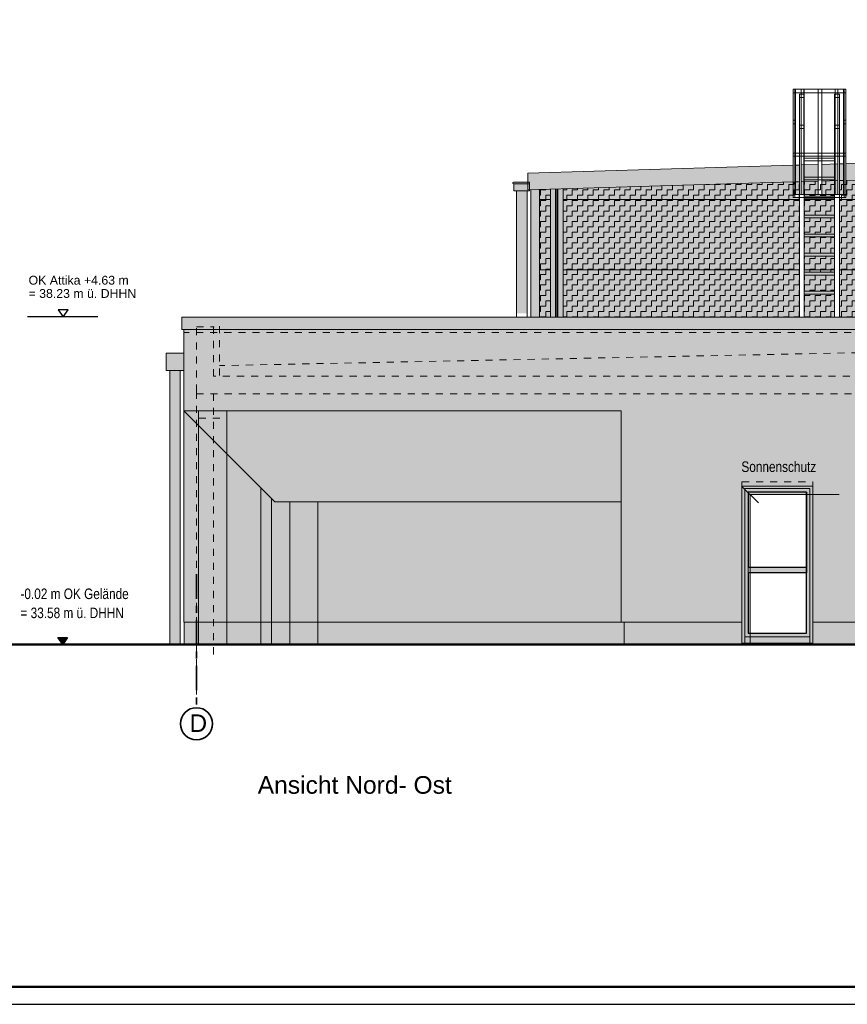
# Model space of a CAD drawing. Header units: metres. Extents: x 1169 to 1496, y -112 to 50.
# Tile 172 of 256: x 1362 to 1374, y -88 to -74. Entities that reach past the tile are written whole.
import ezdxf

# ---------------------------------------------------------------- set-up
doc = ezdxf.new("R2010")
doc.units = ezdxf.units.M
doc.header["$XCLIPFRAME"] = 2
for name, pattern in [('AUSGEZOGEN', [0]), ('PUNKT2_S9', [0.0015, 0, -0.0015]), ('STRICHPUNKT2_S5', [0.5, 0.35, -0.05, 0.05, -0.05]), ('VERDECKT2_S2', [0.15, 0.1, -0.05])]:
    doc.linetypes.add(name, pattern=pattern)
for name, color, linetype, lineweight in [('XR$1$Legende', 4, 'AUSGEZOGEN', 13), ('XR$2$Achsen', 4, 'AUSGEZOGEN', 13), ('XR$2$Allgemein', 4, 'AUSGEZOGEN', 13), ('XR$2$Ansicht', 1, 'AUSGEZOGEN', 50), ('XR$2$Beschriften', 4, 'AUSGEZOGEN', 13), ('XR$2$Dach_1', 3, 'AUSGEZOGEN', 18), ('XR$2$Filling', 4, 'AUSGEZOGEN', 13), ('XR$2$KALZIP', 7, 'AUSGEZOGEN', 13), ('XR$2$Maßlinie 1_50', 7, 'AUSGEZOGEN', 25), ('XR$2$STANDARD_1', 7, 'AUSGEZOGEN', 25), ('XR$2$Text 1_100', 3, 'AUSGEZOGEN', 18), ('XR$2$Türen', 3, 'AUSGEZOGEN', 18), ('XR$2$Wand', 1, 'AUSGEZOGEN', 50), ('XR$2$Wegeflächen', 4, 'AUSGEZOGEN', 13), ('XR$2$XR$5$Allgemein', 4, 'AUSGEZOGEN', 13), ('XR$3$Design', 4, 'AUSGEZOGEN', 13), ('XR$3$Filling', 4, 'AUSGEZOGEN', 13), ('XR$3$Muster', 4, 'AUSGEZOGEN', 13), ('XR$3$Möblierung', 4, 'AUSGEZOGEN', 13), ('XR$3$STANDARD_1', 7, 'AUSGEZOGEN', 25), ('XR$4$Ansicht', 1, 'AUSGEZOGEN', 50), ('XR$4$Muster', 4, 'AUSGEZOGEN', 13), ('XR$4$STANDARD_1', 7, 'AUSGEZOGEN', 25), ('XR$5$Möblierung', 4, 'AUSGEZOGEN', 13)]:
    doc.layers.add(name, color=color, linetype=linetype, lineweight=lineweight)
doc.styles.add('ARIAL', font='arial.ttf')
picture_1 = doc.add_image_def('image1.tif', size_in_pixel=(512, 512))
pattern_1 = [(90, (-0.15, 0.15), (-0.075, 0.075), [0.075, -0.075]), (180, (-0.15, 0.15), (-0.075, -0.075), [0.075, -0.075])]

# ---------------------------------------------------------------- blocks, each defined once
blk = doc.blocks.new('NSY145')
at = {"color": 0, "linetype": 'ByBlock', "lineweight": -2}
for p, q in [((-0.035, 0.05), (0, 0.05)), ((0, 0), (-0.035, 0.05)), ((0.0302, 0.0475), (-0.0302, 0.0475)), ((-0.0302, 0.0475), (0, 0.0044)), ((-0.0254, 0.045), (0, 0.045)), ((0, 0.0087), (-0.0254, 0.045)), ((0.0206, 0.0425), (-0.0206, 0.0425)), ((-0.0206, 0.0425), (0, 0.0131)), ((-0.0159, 0.04), (0, 0.04)), ((0, 0.0174), (-0.0159, 0.04)), ((0.011, 0.0375), (-0.011, 0.0375)), ((-0.011, 0.0375), (0, 0.0218)), ((-0.0063, 0.035), (0, 0.035)), ((0, 0.0261), (-0.0063, 0.035)), ((0.0014, 0.0325), (-0.0014, 0.0325)), ((-0.0014, 0.0325), (0, 0.0305)), ((0, 0.05), (0.035, 0.05)), ((0.035, 0.05), (0, 0)), ((0, 0.0044), (0.0302, 0.0475)), ((0, 0.045), (0.0254, 0.045)), ((0.0254, 0.045), (0, 0.0087)), ((0, 0.0131), (0.0206, 0.0425)), ((0, 0.04), (0.0159, 0.04)), ((0.0159, 0.04), (0, 0.0174)), ((0, 0.0218), (0.011, 0.0375)), ((0, 0.035), (0.0063, 0.035)), ((0.0063, 0.035), (0, 0.0261)), ((0, 0.0305), (0.0014, 0.0325))]:
    blk.add_line(p, q, dxfattribs=at)
blk = doc.blocks.new('NSY144')
at = {"color": 0, "linetype": 'ByBlock', "lineweight": -2}
for p, q in [((0.035, 0.05), (-0.035, 0.05)), ((-0.035, 0.05), (0, 0)), ((0, 0), (0.035, 0.05))]:
    blk.add_line(p, q, dxfattribs=at)

msp = doc.modelspace()

# ---------------------------------------------------------------- hatches: boundary and pattern name
at = {"layer": 'XR$2$Filling', "linetype": 'AUSGEZOGEN', "lineweight": 13, "transparency": 33554687}
h = msp.add_hatch(dxfattribs=at)
h.set_pattern_fill('MUSTER', color=52, scale=0.075, angle=90, style=0, pattern_type=2)
h.set_pattern_definition(pattern_1)
h.paths.add_polyline_path([(1373.8213, -75.918), (1373.8213, -77.8546), (1374.3496, -77.8546), (1374.3496, -75.9021)], flags=0)
h = msp.add_hatch(dxfattribs=at)
h.set_pattern_fill('MUSTER', color=52, scale=0.075, angle=90, style=0, pattern_type=2)
h.set_pattern_definition(pattern_1)
h.paths.add_polyline_path([(1369.7163, -77.8546), (1369.7163, -76.0411), (1369.5633, -76.0457), (1369.5633, -77.8546)], flags=0)
h = msp.add_hatch(dxfattribs=at)
h.set_pattern_fill('MUSTER', color=52, scale=0.075, angle=90, style=0, pattern_type=2)
h.set_pattern_definition(pattern_1)
h.paths.add_polyline_path([(1369.8963, -77.8546), (1373.2513, -77.8546), (1373.2513, -75.9351), (1369.8963, -76.0357)], flags=0)
h = msp.add_hatch(dxfattribs=at)
h.set_pattern_fill('MUSTER', color=52, scale=0.075, angle=90, style=0, pattern_type=2)
h.set_pattern_definition(pattern_1)
h.paths.add_polyline_path([(1373.7513, -75.9201), (1373.3213, -75.933), (1373.3213, -76.1385), (1373.7513, -76.1385)], flags=0)
h = msp.add_hatch(dxfattribs=at)
h.set_pattern_fill('MUSTER', color=52, scale=0.075, angle=90, style=0, pattern_type=2)
h.set_pattern_definition(pattern_1)
h.paths.add_polyline_path([(1373.7513, -76.4085), (1373.7513, -76.1785), (1373.3213, -76.1785), (1373.3213, -76.4085)], flags=0)
h = msp.add_hatch(dxfattribs=at)
h.set_pattern_fill('MUSTER', color=52, scale=0.075, angle=90, style=0, pattern_type=2)
h.set_pattern_definition(pattern_1)
h.paths.add_polyline_path([(1373.3213, -76.4485), (1373.3213, -76.6785), (1373.7513, -76.6785), (1373.7513, -76.4485)], flags=0)
h = msp.add_hatch(dxfattribs=at)
h.set_pattern_fill('MUSTER', color=52, scale=0.075, angle=90, style=0, pattern_type=2)
h.set_pattern_definition(pattern_1)
h.paths.add_polyline_path([(1373.3213, -76.9485), (1373.7513, -76.9485), (1373.7513, -76.7185), (1373.3213, -76.7185)], flags=0)
h = msp.add_hatch(dxfattribs=at)
h.set_pattern_fill('MUSTER', color=52, scale=0.075, angle=90, style=0, pattern_type=2)
h.set_pattern_definition(pattern_1)
h.paths.add_polyline_path([(1373.3213, -76.9885), (1373.3213, -77.2185), (1373.7513, -77.2185), (1373.7513, -76.9885)], flags=0)
h = msp.add_hatch(dxfattribs=at)
h.set_pattern_fill('MUSTER', color=52, scale=0.075, angle=90, style=0, pattern_type=2)
h.set_pattern_definition(pattern_1)
h.paths.add_polyline_path([(1373.3213, -77.4885), (1373.7513, -77.4885), (1373.7513, -77.2585), (1373.3213, -77.2585)], flags=0)
h = msp.add_hatch(dxfattribs=at)
h.set_pattern_fill('MUSTER', color=52, scale=0.075, angle=90, style=0, pattern_type=2)
h.set_pattern_definition(pattern_1)
h.paths.add_polyline_path([(1373.7513, -77.5285), (1373.3213, -77.5285), (1373.3213, -77.8546), (1373.7513, -77.8546)], flags=0)
at = {"layer": 'XR$3$Filling', "linetype": 'AUSGEZOGEN', "lineweight": 13, "transparency": 33554687}
msp.add_hatch(color=250, dxfattribs=at).paths.add_polyline_path([(1364.5113, -78.0725), (1384.9863, -78.0724), (1384.9863, -78.0324), (1364.5113, -78.0325)])
at = {"layer": 'XR$3$Muster', "linetype": 'AUSGEZOGEN', "lineweight": 13, "transparency": 33554687}
h = msp.add_hatch(color=7, dxfattribs=at)
h.set_gradient(color1=(199, 199, 199), color2=(48, 48, 48), one_color=1, name='INVCYLINDER')
h.paths.add_polyline_path([(1369.2347, -77.802), (1369.3847, -77.802), (1369.3847, -76.062), (1369.2347, -76.062)], flags=0)
at = {"layer": 'XR$3$Muster', "linetype": 'AUSGEZOGEN', "lineweight": 13, "true_color": 0x9f9d98, "transparency": 33554687}
msp.add_hatch(color=253, dxfattribs=at).paths.add_polyline_path([(1364.4813, -78.0324), (1385.0163, -78.0324), (1385.0163, -77.8546), (1364.4813, -77.8546)])
at = {"layer": 'XR$3$Muster', "linetype": 'AUSGEZOGEN', "lineweight": 13, "transparency": 33554687}
msp.add_hatch(color=252, dxfattribs=at).paths.add_polyline_path([(1364.2613, -78.6158), (1364.5113, -78.6158), (1364.5113, -78.3658), (1364.2613, -78.3658)])
h = msp.add_hatch(color=7, dxfattribs=at)
h.set_gradient(color1=(199, 199, 199), color2=(48, 48, 48), one_color=1, name='INVCYLINDER')
h.paths.add_polyline_path([(1364.3113, -82.5051), (1364.4613, -82.5051), (1364.4613, -78.6158), (1364.3113, -78.6158)], flags=0)
at = {"layer": 'XR$3$Möblierung', "linetype": 'AUSGEZOGEN', "lineweight": 13, "true_color": 0x9f9d98, "transparency": 33554687}
for points in [[(1384.1151, -75.6082), (1384.1151, -75.3722), (1384.1141, -75.3712), (1373.9126, -75.6772), (1373.9126, -75.9152), (1384.1141, -75.6092)], [(1369.42, -75.9414), (1369.42, -76.05), (1373.1626, -75.9377), (1373.1626, -75.6997), (1369.3959, -75.8127), (1369.3959, -75.9414)], [(1373.2513, -75.9351), (1373.2513, -75.697), (1373.1876, -75.699), (1373.1876, -75.937)], [(1373.5201, -75.927), (1373.5201, -75.8685), (1373.5201, -75.689), (1373.2788, -75.6962), (1373.2788, -75.9331), (1373.2788, -75.9342), (1373.3213, -75.933), (1373.3213, -75.933)], [(1373.5701, -75.689), (1373.5701, -75.9255), (1373.7964, -75.9187), (1373.7964, -75.6807), (1373.5701, -75.6875)], [(1373.8213, -75.6799), (1373.8213, -75.918), (1373.8876, -75.916), (1373.8876, -75.678)]]:
    msp.add_hatch(color=253, dxfattribs=at).paths.add_polyline_path(points)
at = {"layer": 'XR$3$STANDARD_1', "linetype": 'AUSGEZOGEN', "lineweight": 13, "transparency": 33554687}
for points in [[(1369.1942, -75.9625), (1369.1943, -75.9623), (1369.1944, -75.9622), (1369.1943, -75.9623), (1369.1947, -75.9617), (1369.1946, -75.9619), (1369.1944, -75.9621), (1369.1941, -75.9622), (1369.194, -75.9623), (1369.192, -75.9625), (1369.1912, -75.9624), (1369.1906, -75.9624), (1369.1899, -75.9623), (1369.1893, -75.9622), (1369.1887, -75.962), (1369.1881, -75.9618), (1369.1875, -75.9616), (1369.1869, -75.9613), (1369.1864, -75.961), (1369.1858, -75.9607), (1369.1853, -75.9603), (1369.1848, -75.9599), (1369.1843, -75.9595), (1369.1839, -75.959), (1369.1835, -75.9585), (1369.1831, -75.958), (1369.1828, -75.9575), (1369.1824, -75.9569), (1369.1821, -75.9563), (1369.1819, -75.9558), (1369.1817, -75.9552), (1369.1815, -75.9546), (1369.1814, -75.9539), (1369.1813, -75.9533), (1369.1812, -75.9527), (1369.1812, -75.9521), (1369.1812, -75.9514), (1369.1812, -75.9508), (1369.1813, -75.9501), (1369.1814, -75.9495), (1369.1816, -75.9489), (1369.1818, -75.9483), (1369.1821, -75.9477), (1369.1823, -75.9471), (1369.1827, -75.9466), (1369.183, -75.946), (1369.1834, -75.9455), (1369.1837, -75.945), (1369.1842, -75.9446), (1369.1846, -75.9441), (1369.1852, -75.9437), (1369.1856, -75.9433), (1369.1862, -75.943), (1369.1867, -75.9427), (1369.1873, -75.9424), (1369.1879, -75.9421), (1369.1885, -75.9419), (1369.1891, -75.9417), (1369.1898, -75.9416), (1369.1903, -75.9415), (1369.1911, -75.9414), (1369.1916, -75.9414), (1369.1929, -75.9415), (1369.1941, -75.9417), (1369.1954, -75.9421), (1369.1939, -75.9414), (1369.42, -75.9414), (1369.42, -76.062), (1369.1995, -76.062), (1369.1995, -75.9625)], [(1369.1939, -75.9623), (1369.194, -75.9623), (1369.1943, -75.9623), (1369.1943, -75.9623), (1369.1936, -75.9624)]]:
    msp.add_hatch(color=9, dxfattribs=at).paths.add_polyline_path(points, flags=16)
at = {"layer": 'XR$4$Muster', "linetype": 'AUSGEZOGEN', "lineweight": 13, "transparency": 33554687}
for points in [[(1373.4413, -80.3764), (1373.4413, -80.2551), (1372.4363, -80.2551), (1372.4363, -82.4851), (1372.5537, -82.4851), (1372.5537, -80.3764)], [(1364.5163, -82.2252), (1364.722, -82.2252), (1364.722, -82.1852), (1364.5163, -82.1852)], [(1365.122, -82.2252), (1372.4363, -82.2252), (1372.4363, -82.1852), (1365.122, -82.1852)], [(1382.5613, -82.2252), (1382.5613, -82.1852), (1373.4413, -82.1852), (1373.4413, -82.2252)]]:
    msp.add_hatch(color=250, dxfattribs=at).paths.add_polyline_path(points)
at = {"layer": 'XR$4$STANDARD_1', "linetype": 'AUSGEZOGEN', "lineweight": 50, "transparency": 33554687}
msp.add_hatch(color=250, dxfattribs=at).paths.add_polyline_path([(1365.8042, -80.4779), (1366.0148, -80.4779), (1366.0148, -82.5051), (1366.4148, -82.5051), (1366.4148, -80.4779), (1370.722, -80.4779), (1370.722, -79.1851), (1364.5113, -79.1851), (1364.722, -79.3957), (1364.722, -79.2918), (1365.122, -79.2918), (1365.122, -79.7957), (1365.6042, -80.2779), (1365.6042, -82.5051), (1365.7542, -82.5051), (1365.7542, -80.4279)])
at = {"layer": 'XR$5$Möblierung', "linetype": 'AUSGEZOGEN', "lineweight": 13, "true_color": 0x878581, "transparency": 33554687}
for points in [[(1374.3496, -77.8546), (1374.3496, -75.9021), (1373.9126, -75.9152), (1373.9126, -76.1568), (1373.8213, -76.1568), (1373.8213, -77.8546)], [(1369.7163, -76.0411), (1369.5633, -76.0457), (1369.5633, -77.8546), (1369.7163, -77.8546)], [(1373.1626, -75.9377), (1369.8963, -76.0357), (1369.8963, -77.8546), (1373.2513, -77.8546), (1373.2513, -76.1568), (1373.1626, -76.1568)], [(1373.2513, -76.1168), (1373.2513, -75.9351), (1373.1876, -75.937), (1373.1876, -76.1168), (1373.2513, -76.1168)], [(1373.5201, -76.1168), (1373.5201, -75.927), (1373.2788, -75.9342), (1373.2788, -76.1168)], [(1373.7964, -75.9187), (1373.5701, -75.9255), (1373.5701, -76.1168), (1373.7964, -76.1168)], [(1373.8213, -75.918), (1373.8213, -76.1168), (1373.8876, -76.1168), (1373.8876, -75.916)], [(1373.3213, -77.8546), (1373.7513, -77.8546), (1373.7513, -76.1568), (1373.3213, -76.1568)]]:
    msp.add_hatch(color=252, dxfattribs=at).paths.add_polyline_path(points)
at = {"layer": 'XR$5$Möblierung', "linetype": 'AUSGEZOGEN', "lineweight": 13, "true_color": 0x9f9d98, "transparency": 33554687}
for points in [[(1369.4373, -77.8546), (1369.5633, -77.8546), (1369.5633, -76.0457), (1369.4373, -76.0495)], [(1369.7893, -76.0389), (1369.7163, -76.0411), (1369.7163, -77.8546), (1369.7893, -77.8546)], [(1369.8963, -77.8546), (1369.8963, -76.0357), (1369.8233, -76.0379), (1369.8233, -77.8546)]]:
    msp.add_hatch(color=253, dxfattribs=at).paths.add_polyline_path(points)
at = {"layer": 'XR$5$Möblierung', "linetype": 'AUSGEZOGEN', "lineweight": 13, "true_color": 0x73716e, "transparency": 33554687}
msp.add_hatch(color=8, dxfattribs=at).paths.add_polyline_path([(1369.8233, -77.8546), (1369.8233, -76.0379), (1369.7893, -76.0389), (1369.7893, -77.8546)])
at = {"layer": 'XR$5$Möblierung', "linetype": 'AUSGEZOGEN', "lineweight": 13, "true_color": 0xe1d7c9, "transparency": 33554687}
h = msp.add_hatch(color=254, dxfattribs=at)
h.paths.add_polyline_path([(1373.4413, -82.1852), (1382.5613, -82.1852), (1382.5613, -79.7551), (1384.3163, -79.7551), (1384.3163, -82.1852), (1384.9863, -82.1852), (1384.9863, -78.0324), (1364.5113, -78.0324), (1364.5113, -79.1851), (1370.722, -79.1851), (1370.722, -82.1852), (1372.4363, -82.1852), (1372.4363, -80.2549), (1373.4413, -80.2549)])
h.paths.add_polyline_path([(1377.6913, -81.9851), (1377.6609, -82.0155), (1376.2809, -82.0155), (1376.3113, -81.9851)], flags=16)
h.paths.add_polyline_path([(1374.1863, -80.2549), (1375.5663, -80.2549), (1375.5663, -81.9451), (1374.1863, -81.9451)], flags=16)
h.paths.add_polyline_path([(1376.3113, -80.2549), (1377.6913, -80.2549), (1377.6913, -81.9451), (1376.3113, -81.9451)], flags=16)
h.paths.add_polyline_path([(1375.5663, -81.9851), (1375.5359, -82.0155), (1374.1559, -82.0155), (1374.1863, -81.9851)], flags=16)
h.paths.add_polyline_path([(1380.1913, -80.2549), (1380.1913, -81.4451), (1379.4363, -81.4451), (1379.4363, -80.2549)], flags=16)
h.paths.add_polyline_path([(1380.1609, -81.5155), (1379.4059, -81.5155), (1379.4363, -81.4851), (1380.1913, -81.4851)], flags=16)
at = {"layer": 'XR$5$Möblierung', "linetype": 'AUSGEZOGEN', "lineweight": 13, "true_color": 0xcdc4b7, "transparency": 33554687}
for points in [[(1364.722, -79.3957), (1364.5113, -79.1851), (1364.5113, -82.1852), (1364.722, -82.1852)], [(1365.6042, -82.1852), (1365.6042, -80.2779), (1365.122, -79.7957), (1365.122, -82.1852)], [(1365.8042, -80.4779), (1365.7542, -80.4279), (1365.7542, -82.1852), (1366.0148, -82.1852), (1366.0148, -80.4779)], [(1370.722, -80.4779), (1366.4148, -80.4779), (1366.4148, -82.1852), (1370.722, -82.1852)]]:
    msp.add_hatch(color=9, dxfattribs=at).paths.add_polyline_path(points)
at = {"layer": 'XR$5$Möblierung', "linetype": 'AUSGEZOGEN', "lineweight": 13, "true_color": 0xe1d7c9, "transparency": 33554687}
msp.add_hatch(color=254, dxfattribs=at).paths.add_polyline_path([(1364.722, -79.2918), (1364.722, -82.5051), (1365.122, -82.5051), (1365.122, -79.2918)])
at = {"layer": 'XR$5$Möblierung', "linetype": 'AUSGEZOGEN', "lineweight": 13, "true_color": 0x6b665e, "transparency": 33554687}
msp.add_hatch(color=251, dxfattribs=at).paths.add_polyline_path([(1373.3513, -81.4851), (1373.3513, -82.3451), (1372.5537, -82.3451), (1372.5537, -82.4851), (1373.4413, -82.4851), (1373.4413, -80.3764), (1373.3513, -80.3764), (1373.3513, -81.4051), (1372.5537, -81.4051), (1372.5537, -81.4851)])
at = {"layer": 'XR$5$Möblierung', "linetype": 'AUSGEZOGEN', "lineweight": 13, "true_color": 0xada494, "transparency": 33554687}
for points in [[(1364.722, -82.2252), (1364.5163, -82.2252), (1364.5163, -82.5051), (1364.722, -82.5051)], [(1365.122, -82.2252), (1365.122, -82.5051), (1365.6042, -82.5051), (1365.6042, -82.2252)], [(1366.0148, -82.5051), (1366.0148, -82.2252), (1365.7542, -82.2252), (1365.7542, -82.5051)], [(1370.762, -82.5051), (1370.762, -82.2252), (1366.4148, -82.2252), (1366.4148, -82.5051)]]:
    msp.add_hatch(color=253, dxfattribs=at).paths.add_polyline_path(points)
at = {"layer": 'XR$5$Möblierung', "linetype": 'AUSGEZOGEN', "lineweight": 13, "true_color": 0xc1b7a5, "transparency": 33554687}
msp.add_hatch(color=253, dxfattribs=at).paths.add_polyline_path([(1370.762, -82.2252), (1370.762, -82.5051), (1382.5613, -82.5051), (1382.5613, -82.2252), (1373.4413, -82.2252), (1373.4413, -82.4851), (1372.4363, -82.4851), (1372.4363, -82.2252)])

# ---------------------------------------------------------------- linework, layer by layer
at = {"layer": 'XR$1$Legende', "color": 6, "linetype": 'AUSGEZOGEN', "lineweight": 25, "transparency": 33554687}
msp.add_lwpolyline([(1337.4935, -87.6131), (1396.9435, -87.6131), (1396.9435, -52.6131), (1337.4935, -52.6131), (1337.4935, -87.6131)], close=True, dxfattribs=at)
at = {"layer": 'XR$1$Legende', "color": 1, "linetype": 'AUSGEZOGEN', "lineweight": 50, "transparency": 33554687}
msp.add_lwpolyline([(1338.4935, -87.3631), (1396.6935, -87.3631), (1396.6935, -52.8631), (1338.4935, -52.8631), (1338.4935, -87.3631)], close=True, dxfattribs=at)
at = {"layer": 'XR$2$Achsen', "color": 35, "linetype": 'STRICHPUNKT2_S5', "lineweight": 35, "transparency": 33554687}
msp.add_line((1364.6913, -81.5051), (1364.6913, -83.4015), dxfattribs=at)
at = {"layer": 'XR$2$Achsen', "color": 35, "linetype": 'AUSGEZOGEN', "lineweight": 35, "transparency": 33554687}
msp.add_circle((1364.6913, -83.6297), 0.2282, dxfattribs=at)
at = {"layer": 'XR$2$Allgemein', "color": 4, "linetype": 'AUSGEZOGEN', "lineweight": 13, "transparency": 33554687}
for p, q in [((1364.5113, -79.1851), (1370.722, -79.1851)), ((1364.722, -82.5051), (1364.722, -79.1851)), ((1365.122, -82.5051), (1365.122, -79.1851)), ((1370.722, -79.1851), (1370.722, -82.1852))]:
    msp.add_line(p, q, dxfattribs=at)
at = {"layer": 'XR$2$Ansicht', "color": 4, "linetype": 'AUSGEZOGEN', "lineweight": 13, "transparency": 33554687}
for p, q in [((1369.3959, -75.8127), (1369.3959, -76.0507)), ((1369.1916, -75.9414), (1369.42, -75.9414)), ((1369.1934, -75.9625), (1369.42, -75.9625)), ((1369.1995, -75.96), (1369.1995, -76.062)), ((1369.42, -76.062), (1369.42, -75.9414)), ((1369.1995, -76.062), (1369.42, -76.062)), ((1369.2347, -76.062), (1369.2347, -77.8546)), ((1369.3847, -76.062), (1369.3847, -77.8546)), ((1369.7163, -77.1852), (1369.5633, -77.1852)), ((1373.2513, -77.1852), (1369.8963, -77.1852)), ((1373.7513, -77.1852), (1373.3213, -77.1852)), ((1374.3496, -77.1852), (1373.8213, -77.1852)), ((1364.4813, -78.0324), (1364.4813, -77.8546)), ((1364.4813, -77.8546), (1385.0163, -77.8546)), ((1364.4813, -77.8546), (1369.2347, -77.8546)), ((1364.4813, -78.0319), (1364.4813, -77.8546)), ((1369.2347, -78.0319), (1364.4813, -78.0319)), ((1385.0163, -78.0324), (1364.4813, -78.0324)), ((1364.5113, -78.0319), (1364.5113, -82.1852)), ((1364.5113, -78.0325), (1364.5113, -82.1852)), ((1364.5113, -78.3658), (1364.2613, -78.3658)), ((1364.2613, -78.3658), (1364.2613, -78.6158)), ((1364.5113, -78.366), (1364.2613, -78.366)), ((1364.2613, -78.366), (1364.2613, -78.616)), ((1364.5113, -78.6158), (1364.2613, -78.6158)), ((1364.5113, -78.616), (1364.2613, -78.616)), ((1364.3113, -78.6158), (1364.3113, -82.5051)), ((1364.3113, -78.616), (1364.3113, -82.5052)), ((1364.4613, -78.6158), (1364.4613, -82.5051)), ((1364.4613, -78.616), (1364.4613, -82.5052)), ((1372.4363, -82.4851), (1372.4363, -80.2551)), ((1372.4763, -80.2901), (1373.4013, -80.2901)), ((1372.4763, -82.4851), (1372.4763, -80.2901)), ((1373.4013, -80.2901), (1373.4013, -82.4851)), ((1373.4413, -80.2551), (1373.4413, -82.4851)), ((1372.5263, -81.4051), (1373.3513, -81.4051)), ((1373.3513, -81.4851), (1372.5263, -81.4851)), ((1364.5113, -82.1852), (1364.722, -82.1852)), ((1364.5113, -82.1852), (1369.2347, -82.1852)), ((1364.5163, -82.1852), (1364.5163, -82.5051)), ((1365.122, -82.1852), (1372.4363, -82.1852)), ((1370.762, -82.1852), (1370.762, -82.5051)), ((1373.4413, -82.1852), (1382.5613, -82.1852)), ((1372.4763, -82.3951), (1373.4013, -82.3951)), ((1372.4363, -82.4851), (1373.4413, -82.4851)), ((1372.4363, -82.4851), (1373.4413, -82.4851))]:
    msp.add_line(p, q, dxfattribs=at)
at = {"layer": 'XR$2$Ansicht', "color": 4, "linetype": 'VERDECKT2_S2', "lineweight": 13, "transparency": 33554687}
msp.add_line((1372.4363, -80.1951), (1373.4413, -80.1951), dxfattribs=at)
at = {"layer": 'XR$2$Ansicht', "color": 4, "linetype": 'AUSGEZOGEN', "lineweight": 13, "transparency": 33554687}
msp.add_lwpolyline([(1372.5263, -80.3401), (1373.3513, -80.3401), (1373.3513, -82.3451), (1372.5263, -82.3451), (1372.5263, -80.3401)], close=True, dxfattribs=at)
msp.add_arc((1369.1917, -75.9519), 0.0105, 90.43226, 270, dxfattribs=at)
at = {"layer": 'XR$2$Dach_1', "color": 4, "linetype": 'AUSGEZOGEN', "lineweight": 13, "transparency": 33554687}
for p, q in [((1373.5201, -75.689), (1373.2788, -75.6962)), ((1373.3213, -75.6919), (1373.3213, -75.7009)), ((1373.7964, -75.6807), (1373.5701, -75.6875)), ((1369.4373, -76.0495), (1369.4373, -77.8546)), ((1369.5633, -76.0457), (1369.5633, -77.8546)), ((1369.7163, -76.0411), (1369.7163, -77.8546)), ((1369.7893, -76.0389), (1369.7893, -77.8546)), ((1369.8233, -76.0379), (1369.8233, -77.8546)), ((1369.8963, -76.0357), (1369.8963, -77.8546)), ((1373.5201, -75.927), (1373.2788, -75.9342)), ((1373.3213, -75.93), (1373.3213, -75.939)), ((1373.7964, -75.9187), (1373.5701, -75.9255))]:
    msp.add_line(p, q, dxfattribs=at)
at = {"layer": 'XR$2$Dach_1', "color": 35, "linetype": 'AUSGEZOGEN', "lineweight": 13, "transparency": 33554687}
msp.add_line((1369.8063, -76.0384), (1369.8063, -77.8546), dxfattribs=at)
at = {"layer": 'XR$2$KALZIP', "transparency": 33554687}
for p, q in [((1373.9126, -75.6772), (1384.1142, -75.3712)), ((1373.9126, -75.9152), (1384.1141, -75.6092)), ((1369.396, -75.8127), (1373.1626, -75.6997)), ((1373.1876, -75.699), (1373.2513, -75.697)), ((1373.8213, -75.6799), (1373.8876, -75.678)), ((1369.3959, -76.0507), (1373.1626, -75.9377)), ((1373.1876, -75.937), (1373.2513, -75.9351)), ((1373.8213, -75.918), (1373.8876, -75.916))]:
    msp.add_line(p, q, dxfattribs=at)
at = {"layer": 'XR$2$Maßlinie 1_50', "color": 7, "linetype": 'AUSGEZOGEN', "lineweight": 25, "transparency": 33554687}
msp.add_line((1363.2921, -77.8545), (1362.2921, -77.8545), dxfattribs=at)
at = {"layer": 'XR$2$Türen', "color": 4, "linetype": 'AUSGEZOGEN', "lineweight": 13, "transparency": 33554687}
for p, q in [((1369.7163, -76.1852), (1369.5633, -76.1852)), ((1373.2513, -76.1852), (1369.8963, -76.1852)), ((1373.7513, -76.1852), (1373.3213, -76.1852)), ((1374.3496, -76.1852), (1373.8213, -76.1852))]:
    msp.add_line(p, q, dxfattribs=at)
at = {"layer": 'XR$2$Türen', "color": 3, "linetype": 'AUSGEZOGEN', "lineweight": 13, "transparency": 33554687}
for p, q in [((1372.4363, -80.2551), (1372.4363, -80.1951)), ((1373.4413, -80.2551), (1373.4413, -80.1951)), ((1373.4413, -80.2551), (1372.4363, -80.2551))]:
    msp.add_line(p, q, dxfattribs=at)
at = {"layer": 'XR$2$Wand', "color": 52, "linetype": 'AUSGEZOGEN', "lineweight": 13, "transparency": 33554687}
for p, q in [((1373.2513, -74.6885), (1373.3213, -74.6885)), ((1373.2513, -74.7385), (1373.3213, -74.7385)), ((1373.7513, -74.6885), (1373.8213, -74.6885)), ((1373.7513, -74.7385), (1373.8213, -74.7385)), ((1373.2513, -75.1285), (1373.3213, -75.1285)), ((1373.2513, -75.1785), (1373.3213, -75.1785)), ((1373.7513, -75.1285), (1373.8213, -75.1285)), ((1373.7513, -75.1785), (1373.8213, -75.1785)), ((1373.3213, -75.5985), (1373.7513, -75.5985)), ((1373.3213, -75.6385), (1373.7513, -75.6385))]:
    msp.add_line(p, q, dxfattribs=at)
at = {"layer": 'XR$2$Wand', "color": 52, "linetype": 'PUNKT2_S9', "lineweight": 13, "transparency": 33554687}
for p, q in [((1364.6913, -78.9146), (1364.6913, -77.9946)), ((1364.6913, -77.9946), (1364.9401, -77.9949)), ((1364.6913, -77.9951), (1364.9313, -77.9951)), ((1364.9313, -77.9949), (1364.9313, -78.6946)), ((1365.0163, -78.6849), (1365.0163, -77.9704)), ((1384.4901, -78.1514), (1365.0163, -78.5449)), ((1384.5663, -78.6932), (1364.9313, -78.6946)), ((1364.6913, -78.9146), (1364.6913, -83.3402)), ((1364.6913, -78.9446), (1384.8063, -78.9446)), ((1364.9313, -78.9446), (1364.9313, -82.6902))]:
    msp.add_line(p, q, dxfattribs=at)
at = {"layer": 'XR$2$Wegeflächen', "color": 1, "linetype": 'AUSGEZOGEN', "lineweight": 50, "transparency": 33554687}
for p, q in [((1338.9795, -82.5051), (1364.5217, -82.5051)), ((1387.3634, -82.5051), (1362.3467, -82.5051))]:
    msp.add_line(p, q, dxfattribs=at)
at = {"layer": 'XR$2$XR$5$Allgemein', "color": 7, "linetype": 'AUSGEZOGEN', "lineweight": 13, "transparency": 33554687}
for p, q in [((1373.9126, -74.6199), (1373.1626, -74.6199)), ((1373.1626, -74.6199), (1373.1626, -76.1568)), ((1373.1876, -74.6199), (1373.1876, -76.1568)), ((1373.1935, -76.1168), (1373.1935, -74.6199)), ((1373.1985, -76.1168), (1373.1985, -74.6199)), ((1373.2788, -76.1168), (1373.2788, -74.6199)), ((1373.3142, -76.1168), (1373.3142, -74.6199)), ((1373.3177, -76.1168), (1373.3177, -74.6199)), ((1373.5201, -76.1168), (1373.5201, -74.6199)), ((1373.5701, -76.1168), (1373.5701, -74.6199)), ((1373.7575, -76.1168), (1373.7575, -74.6199)), ((1373.7611, -76.1168), (1373.7611, -74.6199)), ((1373.7964, -76.1168), (1373.7964, -74.6199)), ((1373.8767, -76.1168), (1373.8767, -74.6199)), ((1373.8817, -76.1168), (1373.8817, -74.6199)), ((1373.8876, -74.6199), (1373.8876, -76.1568)), ((1373.9126, -74.6199), (1373.9126, -76.1568)), ((1373.9126, -74.6699), (1373.1626, -74.6699)), ((1373.2513, -74.6885), (1373.2513, -77.8546)), ((1373.3213, -74.6885), (1373.3213, -77.8546)), ((1373.7513, -74.6885), (1373.7513, -77.8546)), ((1373.8213, -74.6885), (1373.8213, -77.8546)), ((1373.1876, -75.0599), (1373.1626, -75.0599)), ((1373.9126, -75.0599), (1373.8876, -75.0599)), ((1373.1876, -75.1099), (1373.1626, -75.1099)), ((1373.9126, -75.1099), (1373.8876, -75.1099)), ((1373.9126, -75.5299), (1373.1626, -75.5299)), ((1373.9126, -75.5699), (1373.1626, -75.5699)), ((1373.3213, -75.8685), (1373.7513, -75.8685)), ((1373.3213, -75.9085), (1373.7513, -75.9085)), ((1373.9126, -76.1168), (1373.1626, -76.1168)), ((1373.9126, -76.1568), (1373.1626, -76.1568)), ((1373.3213, -76.1385), (1373.7513, -76.1385)), ((1373.3213, -76.1785), (1373.7513, -76.1785)), ((1373.3213, -76.4085), (1373.7513, -76.4085)), ((1373.3213, -76.4485), (1373.7513, -76.4485)), ((1373.3213, -76.6785), (1373.7513, -76.6785)), ((1373.3213, -76.7185), (1373.7513, -76.7185)), ((1373.3213, -76.9485), (1373.7513, -76.9485)), ((1373.3213, -76.9885), (1373.7513, -76.9885)), ((1373.3213, -77.2185), (1373.7513, -77.2185)), ((1373.3213, -77.2585), (1373.7513, -77.2585)), ((1373.3213, -77.4885), (1373.7513, -77.4885)), ((1373.3213, -77.5285), (1373.7513, -77.5285))]:
    msp.add_line(p, q, dxfattribs=at)
at = {"layer": 'XR$3$Muster', "color": 35, "linetype": 'PUNKT2_S9', "lineweight": 13, "transparency": 33554687}
msp.add_line((1384.9863, -78.0724), (1364.5113, -78.0725), dxfattribs=at)
at = {"layer": 'XR$4$Ansicht', "color": 35, "linetype": 'AUSGEZOGEN', "lineweight": 13, "transparency": 33554687}
for p, q in [((1364.5113, -79.1851), (1365.8042, -80.4779)), ((1365.6042, -80.2779), (1365.6042, -82.5051)), ((1372.4363, -80.2591), (1372.6711, -80.4938)), ((1372.5537, -80.3764), (1373.8163, -80.3764)), ((1372.5537, -80.3764), (1372.5537, -82.4851)), ((1365.7542, -80.4279), (1365.7542, -82.5051)), ((1370.722, -80.4779), (1365.8042, -80.4779)), ((1366.0148, -82.5051), (1366.0148, -80.4779)), ((1366.4148, -82.5051), (1366.4148, -80.4779))]:
    msp.add_line(p, q, dxfattribs=at)
at = {"layer": 'XR$4$Ansicht', "color": 7, "linetype": 'PUNKT2_S9', "lineweight": 13, "transparency": 33554687}
msp.add_line((1364.722, -79.2918), (1365.122, -79.2918), dxfattribs=at)

# ---------------------------------------------------------------- block references
at = {"layer": 'XR$2$Beschriften', "color": 3, "lineweight": 25, "transparency": 33554687, "xscale": 1.999999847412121, "yscale": 1.999999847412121, "zscale": 1.999999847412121}
msp.add_blockref('NSY145', (1362.7921, -82.5051), dxfattribs=at)
at = {"layer": 'XR$2$Maßlinie 1_50', "color": 7, "linetype": 'AUSGEZOGEN', "lineweight": 25, "transparency": 33554687, "xscale": 1.999999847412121, "yscale": 1.999999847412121, "zscale": 1.999999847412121}
msp.add_blockref('NSY144', (1362.7976, -77.8545), dxfattribs=at)

# ---------------------------------------------------------------- texts
at = {"layer": 'XR$2$Achsen', "color": 35, "linetype": 'AUSGEZOGEN', "lineweight": 35, "transparency": 33554687, "insert": (1364.5923, -83.7467), "char_height": 0.25, "width": 0.378393, "attachment_point": 7, "style": 'ARIAL'}
msp.add_mtext('\\W0.99;D', dxfattribs=at)
at = {"layer": 'XR$2$STANDARD_1', "color": 4, "linetype": 'AUSGEZOGEN', "lineweight": 25, "transparency": 33554687, "insert": (1365.5606, -84.3733), "char_height": 0.25, "width": 2.887727, "attachment_point": 1, "style": 'ARIAL'}
msp.add_mtext('\\W1.00;Ansicht Nord- Ost', dxfattribs=at)
at = {"layer": 'XR$2$Text 1_100', "color": 7, "linetype": 'AUSGEZOGEN', "lineweight": 25, "transparency": 33554687, "insert": (1362.3073, -77.2697), "char_height": 0.125, "width": 1.595846, "attachment_point": 1, "line_spacing_factor": 0.903614, "style": 'ARIAL'}
msp.add_mtext('\\A1;{\\fArial|i0|b0;\\H0.125000;\\W1.000000;\\C7;OK Attika +4.63 m}\\P{\\fArial|i0|b0;\\H0.125000;\\W1.000000;\\C7;= 38.23 m ü. DHHN}\\P', dxfattribs=at)
at = {"layer": 'XR$2$Text 1_100', "color": 7, "linetype": 'AUSGEZOGEN', "lineweight": 25, "transparency": 33554687, "insert": (1372.4282, -80.0574), "char_height": 0.15, "width": 1.128271, "attachment_point": 7, "style": 'ARIAL'}
msp.add_mtext('\\W0.80;Sonnenschutz', dxfattribs=at)
at = {"layer": 'XR$2$Text 1_100', "color": 3, "linetype": 'AUSGEZOGEN', "lineweight": 25, "transparency": 33554687, "insert": (1362.1921, -81.7094), "char_height": 0.15, "width": 1.602159, "attachment_point": 1, "line_spacing_factor": 1.084337, "style": 'ARIAL'}
msp.add_mtext('\\A1;{\\fArial|i0|b0;\\H0.150000;\\W0.800000;\\C3;-0.02 m OK Gelände}\\P{\\fArial|i0|b0;\\H0.150000;\\W0.800000;\\C3;= 33.58 m ü. DHHN}\\P', dxfattribs=at)

# ---------------------------------------------------------------- pictures from other files: only their frames are drawn
at = {"layer": 'XR$3$Design', "color": 7, "linetype": 'AUSGEZOGEN', "lineweight": 25, "transparency": 33554687}
image = msp.add_image(picture_1, insert=(1372.5263, -82.3451), size_in_units=(0.825, 2.005), dxfattribs=at)
image.set_boundary_path([(511.5, 291.89), (-0.5, 291.89), (-0.5, 511.5), (511.5, 511.5), (511.5, 291.89), (511.5, -0.5), (-0.5, -0.5), (-0.5, 271.46), (511.5, 271.46), (511.5, -0.5), (511.5, 291.89)])

doc.saveas('drawing.dxf')
